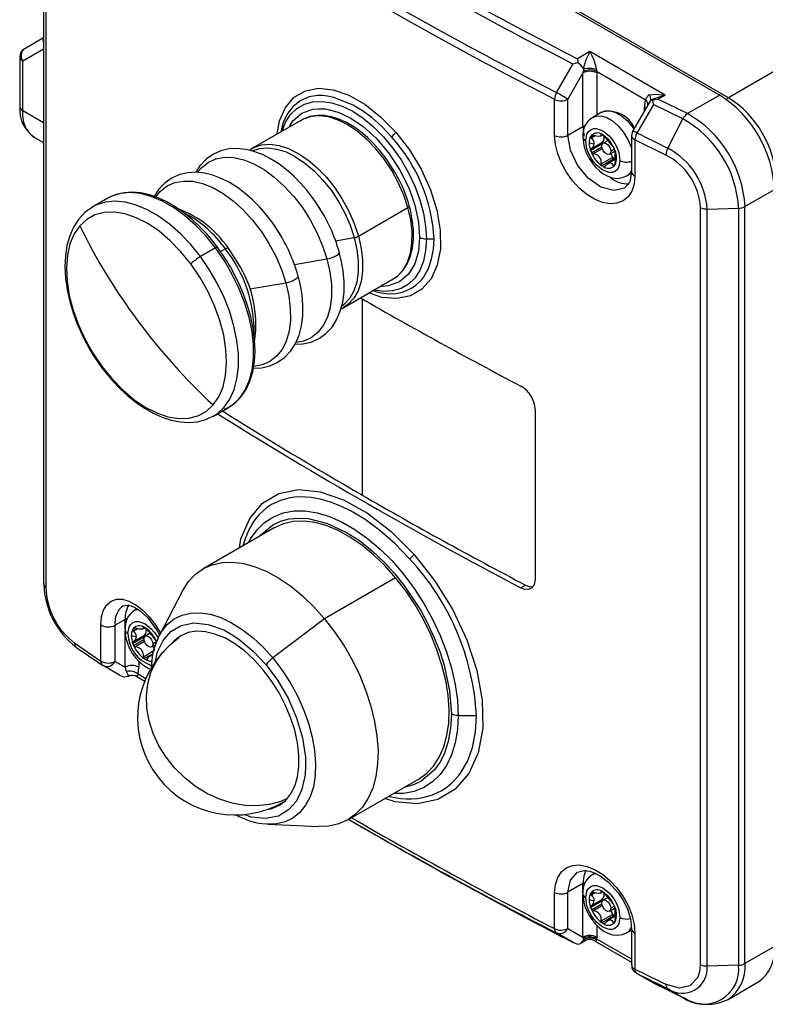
# Model space of a CAD drawing. Header units: millimetres. Extents: x 0 to 864, y 0 to 559.
# Tile 10 of 12: x 653 to 731, y 372 to 474. Entities that reach past the tile are written whole.
import ezdxf

# ---------------------------------------------------------------- set-up
doc = ezdxf.new("R2010")
doc.units = ezdxf.units.MM

msp = doc.modelspace()

# ---------------------------------------------------------------- linework, layer by layer
at = {"color": 7, "linetype": 'Continuous', "lineweight": 25}
for p, q in [((665.05, 501.06), (725.87, 465.95)), ((726.78, 465.67), (665.97, 500.77)), ((655.91, 493.75), (655.91, 415.36)), ((656.14, 493.39), (656.14, 414.99)), ((761.15, 485.51), (726.78, 465.67)), ((655.91, 471.88), (653.95, 470.75)), ((712.43, 470.45), (711.16, 469.71)), ((720.21, 465.95), (712.43, 470.45)), ((653.45, 469.89), (653.45, 464.72)), ((653.74, 464.32), (653.74, 469.48)), ((708.98, 466.21), (710.69, 469.17)), ((710.69, 469.17), (711.17, 469.32)), ((711.16, 469.71), (711.17, 469.32)), ((711.72, 468.24), (710.16, 465.53)), ((711.72, 468.24), (711.76, 468.38)), ((711.72, 462.69), (711.72, 468.24)), ((711.76, 468.38), (711.82, 468.65)), ((713.12, 468.59), (713.13, 468.41)), ((713.13, 468.41), (718.17, 465.5)), ((713.14, 468.24), (713.13, 468.41)), ((708.78, 461.76), (708.78, 465.51)), ((710.16, 461.78), (710.16, 465.53)), ((718.7, 465.38), (716.88, 462.25)), ((719, 464.97), (717.29, 462.01)), ((718.17, 465.5), (718.09, 464.78)), ((718.7, 465.38), (718.64, 465.28)), ((720.21, 465.95), (718.77, 465.46)), ((718.77, 465.46), (718.94, 465.46)), ((718.94, 465.46), (719.46, 465.52)), ((719, 464.97), (718.94, 465.46)), ((722.04, 463.49), (719, 464.97)), ((719.46, 465.52), (720.21, 465.95)), ((722.52, 464.03), (719.46, 465.52)), ((725.87, 465.95), (722.52, 464.03)), ((713.65, 464.17), (712.73, 463.64)), ((713.65, 464.17), (713.69, 464.19)), ((682.58, 463.36), (677.46, 460.41)), ((720.49, 460.45), (722.04, 463.49)), ((710.16, 461.78), (711.72, 462.69)), ((654.98, 461.57), (655.91, 461.03)), ((712.36, 461.01), (712.89, 460.91)), ((712.5, 460.28), (713.7, 460.97)), ((712.51, 460.2), (713.71, 460.89)), ((712.57, 460.39), (713.73, 461.06)), ((713.54, 461.7), (713.77, 461.83)), ((714.31, 461.26), (713.8, 460.97)), ((716.75, 461.75), (716.75, 458)), ((720.3, 459.74), (717.1, 461.31)), ((717.1, 461.31), (717.1, 457.56)), ((677.48, 460.4), (677.21, 460.22)), ((714.45, 459.84), (715.04, 460.18)), ((713.6, 458.83), (714.76, 459.5)), ((714.89, 459.31), (713.69, 458.62)), ((715.02, 459.29), (714.31, 458.87)), ((692.4, 457.73), (692.26, 457.98)), ((716.23, 457.58), (716.77, 457.89)), ((728.48, 454.4), (731.52, 456.16)), ((662.55, 455.26), (660.99, 454.36)), ((660.99, 454.36), (660.86, 454.28)), ((688.48, 451.34), (693.6, 454.3)), ((723.88, 375.88), (723.88, 454.28)), ((724.57, 454.14), (727.82, 454.23)), ((724.57, 375.76), (724.57, 454.14)), ((727.82, 454.23), (727.82, 375.85)), ((728.48, 376.01), (728.48, 454.4)), ((695.52, 451.05), (696.31, 451.05)), ((673.69, 450.12), (672.13, 449.22)), ((686.5, 449.7), (686.48, 449.74)), ((686.54, 449.54), (686.5, 449.7)), ((682.24, 447.24), (682.22, 447.28)), ((682.28, 447.08), (682.23, 447.24)), ((686.96, 443.95), (692.08, 446.91)), ((692.08, 446.91), (692.21, 446.99)), ((673.49, 432.71), (675.05, 433.61)), ((706.77, 433.41), (706.77, 415.77)), ((673.49, 432.71), (673.62, 432.79)), ((679.76, 421.13), (672.4, 416.89)), ((692.33, 415.97), (684.98, 411.72)), ((705.28, 414.92), (705.78, 415.2)), ((670.28, 414.6), (667.86, 409.96)), ((665.59, 412.73), (665.35, 412.6)), ((661.83, 407.34), (661.83, 411.08)), ((664.35, 411.65), (663.3, 411.05)), ((663.3, 407.3), (663.3, 411.05)), ((684.98, 411.72), (679.62, 407.66)), ((664.98, 409.98), (665.51, 409.87)), ((665.12, 409.25), (666.32, 409.94)), ((665.2, 409.35), (666.36, 410.02)), ((666.17, 410.66), (666.4, 410.79)), ((666.94, 410.22), (666.43, 409.93)), ((667.75, 409.73), (667.86, 409.96)), ((659.12, 409.18), (661.83, 407.34)), ((665.13, 409.16), (666.33, 409.85)), ((667.08, 408.8), (667.47, 409.03)), ((666.23, 407.79), (667.39, 408.46)), ((667.19, 407.98), (666.93, 407.84)), ((663.77, 405.89), (662.06, 406.87)), ((663.3, 407.3), (664.35, 406.7)), ((663.77, 405.89), (664.29, 405.66)), ((664.47, 406.25), (664.35, 406.7)), ((664.72, 405.79), (664.47, 406.25)), ((665.68, 405.98), (665.76, 406.7)), ((664.57, 405.73), (664.29, 405.66)), ((664.57, 405.73), (664.71, 405.78)), ((665.54, 405.73), (666.37, 405.25)), ((698.81, 401.71), (700.7, 401.71)), ((687.4, 390.91), (694.76, 395.15)), ((679.13, 390.44), (684.36, 390.21)), ((688.54, 390.34), (690.25, 389.35)), ((712.95, 385.38), (712.73, 385.25)), ((708.78, 379.63), (708.78, 383.37)), ((711.72, 384.3), (710.16, 383.4)), ((710.16, 379.65), (710.16, 383.4)), ((713.54, 383.31), (713.77, 383.44)), ((712.36, 382.63), (712.89, 382.52)), ((712.5, 381.9), (713.7, 382.59)), ((712.51, 381.81), (713.71, 382.5)), ((712.57, 382), (713.73, 382.67)), ((714.31, 382.87), (713.8, 382.58)), ((714.45, 381.45), (715.04, 381.79)), ((713.6, 380.44), (714.76, 381.11)), ((714.89, 380.92), (713.69, 380.23)), ((715.02, 380.9), (714.31, 380.49)), ((710.16, 379.65), (711.72, 378.75)), ((716.23, 379.19), (716.75, 379.49)), ((716.75, 379.61), (716.75, 375.87)), ((710.69, 378.19), (708.98, 379.18)), ((711.46, 378.09), (711.94, 378.37)), ((711.76, 378.65), (711.72, 378.75)), ((711.82, 378.48), (711.76, 378.65)), ((712.92, 378.37), (716.75, 376.16)), ((713.13, 378.59), (713.12, 378.45)), ((713.14, 378.75), (713.13, 378.59)), ((717.1, 379.18), (717.1, 375.43)), ((710.69, 378.19), (711.17, 378.01)), ((731.52, 377.77), (728.48, 376.01)), ((727.82, 375.85), (724.57, 375.76)), ((717.29, 374.98), (719, 374)), ((718.99, 374.02), (720.55, 373.26)), ((719, 374), (722.04, 372.51)), ((720.49, 373.42), (722.04, 372.51)), ((720.55, 373.26), (721.86, 372.62)), ((726.73, 372.3), (729.86, 374.11)), ((722.04, 372.51), (722.16, 372.48))]:
    msp.add_line(p, q, dxfattribs=at)
at = {"color": 8, "linetype": 'Continuous', "lineweight": 25}
for p, q in [((653.74, 469.48), (655.91, 470.73)), ((713.14, 468.24), (713.14, 463.87)), ((718.64, 465.28), (718.55, 465.1)), ((718.75, 465.47), (718.7, 465.38)), ((655.91, 463.06), (653.74, 464.32)), ((718.09, 464.33), (718.09, 464.78)), ((713.65, 461.89), (713.6, 461.86)), ((712.81, 461.78), (712.5, 461.6)), ((712.75, 461.8), (712.51, 461.66)), ((712.99, 461.73), (712.57, 461.49)), ((712.63, 461.8), (712.59, 461.78)), ((713.91, 461.58), (714.09, 461.53)), ((712.59, 459.98), (713.67, 460.6)), ((713.72, 460.39), (712.78, 459.85)), ((714.98, 460.36), (714.59, 460.14)), ((713.86, 458.52), (714.08, 458.65)), ((714.85, 458.66), (715.05, 458.77)), ((686.12, 450.86), (688.05, 451.19)), ((674.22, 449.74), (674.71, 450.02)), ((681.86, 448.4), (685.22, 448.98)), ((677.23, 445.88), (680.96, 446.52)), ((688.88, 444.85), (688.88, 424.51)), ((665.35, 412.6), (665.67, 412.72)), ((664.35, 410.65), (664.35, 411.65)), ((664.35, 406.7), (664.35, 410.43)), ((665.43, 410.74), (665.12, 410.56)), ((665.37, 410.76), (665.13, 410.62)), ((665.61, 410.69), (665.2, 410.45)), ((665.26, 410.76), (665.22, 410.74)), ((666.28, 410.85), (666.23, 410.82)), ((666.54, 410.54), (666.72, 410.49)), ((665.22, 408.94), (666.29, 409.56)), ((666.34, 409.35), (665.41, 408.81)), ((667.59, 409.32), (667.21, 409.1)), ((667.22, 408.1), (666.31, 407.58)), ((665.76, 407.33), (665.76, 406.7)), ((666.48, 407.48), (666.7, 407.61)), ((666.49, 405.51), (665.68, 405.98)), ((665.61, 405.69), (665.55, 405.74)), ((712.73, 385.25), (713.04, 385.37)), ((711.72, 383.3), (711.72, 384.3)), ((712.81, 383.39), (712.5, 383.21)), ((712.75, 383.41), (712.51, 383.27)), ((712.63, 383.42), (712.59, 383.39)), ((713.65, 383.5), (713.6, 383.47)), ((711.72, 378.75), (711.72, 383.08)), ((712.99, 383.34), (712.57, 383.1)), ((713.91, 383.19), (714.09, 383.15)), ((712.59, 381.59), (713.67, 382.21)), ((713.72, 382), (712.78, 381.46)), ((714.98, 381.97), (714.59, 381.75)), ((714.85, 380.27), (715.05, 380.39)), ((713.14, 379.98), (713.14, 378.75)), ((713.86, 380.13), (714.08, 380.26)), ((713.13, 378.59), (716.75, 376.5))]:
    msp.add_line(p, q, dxfattribs=at)
at = {"color": 8, "linetype": 'Continuous', "lineweight": 25, "flags": 128}
for points in [[(680.08, 461.92), (680.32, 463.27), (680.94, 464.67), (681.84, 465.73), (682.99, 466.39), (684.35, 466.65), (685.87, 466.5), (687.49, 465.94), (689.15, 465), (690.78, 463.71), (692.34, 462.12)], [(691.91, 461.62), (690.9, 462.69), (689.89, 463.59), (688.9, 464.32), (687.94, 464.91), (685.95, 465.71), (685.29, 465.84), (684.78, 465.89), (684.26, 465.89), (683.39, 465.75), (682.46, 465.35), (681.69, 464.73), (681.17, 464.06), (680.94, 463.64), (680.71, 463.11), (680.51, 462.46), (680.47, 462.14)], [(680.58, 462.21), (680.95, 463.13), (681.47, 463.93), (682.12, 464.56), (682.89, 465), (683.76, 465.25), (684.72, 465.3), (685.74, 465.15), (686.8, 464.81), (687.89, 464.27), (688.97, 463.55), (690.04, 462.67), (691.06, 461.64), (692.01, 460.49), (692.89, 459.23), (693.66, 457.9), (694.31, 456.52), (694.83, 455.11), (695.21, 453.71), (695.44, 452.35), (695.52, 451.05)], [(681.31, 462.63), (681.71, 463.29), (682.64, 464.07), (683.78, 464.48), (684.4, 464.54), (685.06, 464.51), (686.38, 464.18), (687.68, 463.57), (688.98, 462.69), (690.31, 461.48), (691.58, 459.98), (692.72, 458.25), (693.65, 456.4), (694.01, 455.47), (694.31, 454.54), (694.69, 452.79), (694.81, 451.22)], [(713.69, 464.19), (713.99, 464.3), (714.52, 464.32), (715.1, 464.15), (715.7, 463.8), (716.28, 463.3), (716.81, 462.68), (716.99, 462.41)], [(718.09, 464.78), (718.21, 464.69), (718.27, 464.63)], [(693.6, 454.3), (693.17, 455.59), (692.61, 456.88), (691.93, 458.13), (691.15, 459.31), (690.28, 460.39), (689.35, 461.36), (688.38, 462.19), (687.37, 462.86), (686.37, 463.36), (685.39, 463.68), (684.46, 463.8), (683.58, 463.74), (682.79, 463.47), (682.58, 463.36)], [(712.73, 463.64), (713.07, 463.77), (713.6, 463.79), (714.18, 463.62), (714.78, 463.27), (715.36, 462.77), (715.89, 462.15), (716.33, 461.43), (716.67, 460.67), (716.75, 460.44)], [(692.34, 462.12), (693.76, 460.27), (694.97, 458.26), (695.93, 456.15), (696.6, 454.02), (696.95, 451.95), (696.96, 450.03), (696.64, 448.33), (696, 446.91), (695.06, 445.84), (693.86, 445.15), (692.46, 444.87), (690.92, 445), (689.57, 445.46)], [(711.72, 462.69), (711.87, 462.76), (711.95, 462.79)], [(711.72, 462.69), (711.8, 461.82), (711.83, 461.68)], [(716.02, 456.3), (716.02, 456.3), (714.9, 456.05), (713.58, 456.41), (712.27, 457.33), (711.16, 458.68), (710.41, 460.26), (710.16, 461.78)], [(677.47, 460.41), (677.67, 460.52), (678.46, 460.78), (679.34, 460.85), (680.27, 460.72), (681.25, 460.41), (682.26, 459.91), (683.26, 459.24), (684.23, 458.41), (685.17, 457.44), (686.03, 456.35), (686.81, 455.17), (687.49, 453.92), (688.05, 452.64), (688.48, 451.34)], [(677.49, 460.17), (678.26, 460.42), (679.11, 460.49), (680.03, 460.36), (680.99, 460.06), (681.96, 459.57), (682.94, 458.91), (683.9, 458.1), (684.81, 457.15), (685.66, 456.09), (686.42, 454.94), (687.08, 453.72), (687.63, 452.46), (688.05, 451.19)], [(671.86, 457.99), (672.27, 458.46), (672.96, 459), (673.75, 459.35), (674.64, 459.51), (675.6, 459.48), (676.62, 459.25), (677.67, 458.83), (678.73, 458.23), (679.78, 457.46), (680.81, 456.53), (681.78, 455.47), (682.68, 454.3), (683.49, 453.04), (684.19, 451.71), (684.77, 450.35), (685.22, 448.98)], [(667.53, 455.42), (668.01, 456), (668.69, 456.54), (669.49, 456.89), (670.38, 457.05), (671.34, 457.02), (672.36, 456.79), (673.41, 456.37), (674.47, 455.77), (675.52, 455), (676.54, 454.07), (677.51, 453.01), (678.41, 451.84), (679.22, 450.58), (679.93, 449.25), (680.51, 447.89), (680.96, 446.52)], [(672.13, 449.22), (671.13, 450.46), (670.06, 451.58), (668.94, 452.57), (667.79, 453.4), (666.64, 454.07), (665.49, 454.55), (664.38, 454.85), (663.31, 454.95), (662.31, 454.85), (661.39, 454.57), (660.99, 454.36)], [(692.21, 446.99), (692.55, 447.24), (693.12, 447.86), (693.56, 448.65), (693.87, 449.58), (694.02, 450.64), (694.03, 451.79), (693.89, 453.02), (693.6, 454.3)], [(693.6, 454.3), (693.66, 454.34), (693.71, 454.38), (693.74, 454.42), (693.75, 454.46), (693.75, 454.48)], [(688.48, 451.34), (688.77, 450.07), (688.91, 448.84), (688.9, 447.68), (688.75, 446.63), (688.44, 445.69), (688, 444.91), (687.43, 444.28), (686.94, 443.94)], [(690, 445.71), (690.34, 445.57), (690.84, 445.47), (691.34, 445.4), (691.84, 445.38), (692.34, 445.41), (693.04, 445.55), (693.97, 445.95), (694.42, 446.25), (694.77, 446.57), (695.04, 446.86), (695.24, 447.12), (695.73, 448), (696.06, 448.97), (696.25, 450), (696.31, 451.05)], [(695.52, 451.05), (695.44, 449.84), (695.21, 448.75), (694.83, 447.79), (694.31, 446.99), (693.66, 446.36), (692.89, 445.91), (692.01, 445.66), (691.06, 445.61), (690.08, 445.75)], [(694.81, 451.22), (694.69, 449.79), (694.31, 448.48), (693.65, 447.39), (692.72, 446.6), (691.58, 446.19), (690.96, 446.13), (690.75, 446.14)], [(685.22, 448.98), (685.49, 449.04), (685.75, 449.12), (686, 449.22), (686.2, 449.33), (686.37, 449.44), (686.47, 449.55), (686.51, 449.66), (686.5, 449.7)], [(673.62, 432.79), (673.9, 432.98), (674.6, 433.64), (675.18, 434.47), (675.62, 435.45), (675.91, 436.57), (676.06, 437.8), (676.06, 439.14), (675.9, 440.55), (675.6, 442.02), (675.16, 443.51), (674.58, 445), (673.87, 446.46), (673.05, 447.88), (672.13, 449.22)], [(685.22, 448.98), (685.53, 447.63), (685.7, 446.32), (685.71, 445.09), (685.57, 443.95), (685.28, 442.94), (684.84, 442.07), (684.28, 441.36), (683.59, 440.82), (682.8, 440.46), (682.03, 440.31)], [(680.96, 446.52), (681.23, 446.58), (681.49, 446.66), (681.73, 446.76), (681.94, 446.87), (682.1, 446.98), (682.21, 447.09), (682.25, 447.2), (682.24, 447.24)], [(680.96, 446.52), (681.27, 445.17), (681.43, 443.86), (681.44, 442.63), (681.3, 441.49), (681.02, 440.48), (680.58, 439.61), (680.02, 438.9), (679.33, 438.36), (678.53, 438), (677.66, 437.84)], [(661.96, 437.81), (661.94, 437.76), (661.93, 437.73), (661.94, 437.72)], [(676.17, 419.06), (676.33, 420.01), (677.23, 422.11), (678.56, 423.69), (680.26, 424.69), (682.27, 425.09), (684.52, 424.87), (686.93, 424.05), (689.42, 422.66), (691.87, 420.77), (694.22, 418.41)], [(693.8, 417.9), (692.26, 419.5), (690.71, 420.86), (689.19, 421.98), (687.72, 422.86), (686.72, 423.35), (685.7, 423.76), (684.68, 424.06), (684.14, 424.18), (683.59, 424.27), (683.03, 424.32), (682.46, 424.33), (681.88, 424.3), (681.23, 424.2), (680.42, 423.98), (679.49, 423.54), (678.98, 423.2), (678.55, 422.84), (678.19, 422.48), (677.89, 422.13), (677.66, 421.81), (677.17, 420.98), (676.79, 420.11), (676.53, 419.27)], [(677.12, 419.61), (677.33, 419.99), (677.99, 420.93), (678.77, 421.7), (679.68, 422.28), (680.69, 422.68), (681.79, 422.88), (682.97, 422.88), (684.21, 422.69), (685.49, 422.3), (686.8, 421.72), (688.12, 420.96), (689.43, 420.02), (690.72, 418.93), (691.96, 417.7), (693.14, 416.33), (694.24, 414.86), (695.25, 413.3), (696.15, 411.67), (696.94, 409.99), (697.6, 408.29), (698.12, 406.59), (698.5, 404.91), (698.73, 403.28), (698.81, 401.71)], [(678.17, 420.21), (678.18, 420.23), (679.59, 421.42), (680.42, 421.81), (681.32, 422.05), (682.27, 422.14), (683.27, 422.09), (685.28, 421.59), (687.26, 420.66), (688.58, 419.81), (689.92, 418.75), (691.25, 417.48), (692.25, 416.38), (693.19, 415.2), (694.93, 412.57), (695.67, 411.18), (696.33, 409.75), (696.89, 408.34), (697.34, 406.93), (697.92, 404.26), (698.1, 401.88)], [(694.22, 418.41), (696.37, 415.69), (698.22, 412.7), (699.7, 409.55), (700.74, 406.37), (701.3, 403.28), (701.34, 400.38), (700.87, 397.83), (699.9, 395.68), (698.5, 394.06), (696.71, 393.01), (694.6, 392.57), (692.29, 392.75), (691.21, 393.1)], [(661.83, 411.08), (661.9, 411.91), (662.11, 412.62), (662.44, 413.17), (662.89, 413.55), (663.44, 413.74), (664.06, 413.74), (664.74, 413.54), (665.45, 413.16), (666.16, 412.61), (666.84, 411.91), (667.47, 411.08), (667.99, 410.21)], [(667.86, 409.96), (668.11, 410.38), (668.7, 411.13), (669.41, 411.7), (670.23, 412.1), (671.14, 412.31), (672.12, 412.34), (673.16, 412.18), (674.25, 411.84), (675.35, 411.31), (676.46, 410.62), (677.56, 409.77), (678.62, 408.78), (679.62, 407.66)], [(664.58, 411.75), (664.5, 411.72), (664.35, 411.65)], [(664.63, 410.18), (664.75, 410.86), (664.92, 411.13), (665.15, 411.33), (665.43, 411.43), (665.75, 411.43), (666.4, 411.2), (667.05, 410.68), (667.37, 410.31), (667.65, 409.88), (667.71, 409.76)], [(667.49, 407.31), (667.7, 408.29), (668.27, 409.48), (669.07, 410.4), (670.14, 411.03), (671.45, 411.3), (672.95, 411.14), (674.54, 410.57), (675.33, 410.14), (676.12, 409.61), (677.6, 408.37), (678.92, 406.96)], [(668.59, 397.37), (667.84, 398.57), (667.25, 399.84), (666.83, 401.14), (666.6, 402.44), (666.55, 403.73), (666.69, 404.97), (667.01, 406.14), (667.51, 407.22), (668.17, 408.18), (668.54, 408.58)], [(678.92, 406.96), (680.12, 405.35), (681.2, 403.49), (682.08, 401.46), (682.7, 399.38), (682.99, 397.37), (683.02, 396.44), (682.96, 395.56), (682.63, 394.03), (682.06, 392.84), (681.26, 391.93), (680.2, 391.29), (678.88, 391.03), (677.39, 391.18), (676.67, 391.44)], [(679.62, 407.66), (680.56, 406.43), (681.42, 405.11), (682.17, 403.74), (682.81, 402.32), (683.32, 400.89), (683.71, 399.46), (683.95, 398.07), (684.05, 396.73), (684, 395.48), (683.82, 394.33), (683.48, 393.29), (683.02, 392.4), (682.42, 391.66), (681.71, 391.08), (680.9, 390.68), (679.99, 390.47), (679.13, 390.44)], [(698.1, 401.88), (698.02, 400.4), (697.77, 399), (697.34, 397.71), (696.89, 396.82), (696.33, 396.05), (694.93, 394.86), (694.09, 394.48), (693.19, 394.24), (693.17, 394.23)], [(691.62, 393.34), (691.71, 393.31), (692.27, 393.2), (692.84, 393.12), (693.42, 393.08), (694.01, 393.08), (694.6, 393.12), (695.28, 393.23), (696.13, 393.48), (697.1, 393.94), (697.66, 394.31), (698.12, 394.69), (698.5, 395.07), (698.81, 395.42), (699.05, 395.73), (699.79, 397.02), (700.28, 398.38), (700.6, 399.98), (700.7, 401.71)], [(698.81, 401.71), (698.73, 400.24), (698.5, 398.87), (698.12, 397.63), (697.6, 396.53), (696.94, 395.59), (696.15, 394.82), (695.25, 394.24), (694.24, 393.84), (693.14, 393.64), (692.12, 393.63)], [(681.12, 393.1), (680.44, 392.8), (679.27, 392.48), (678.02, 392.33), (676.73, 392.38), (675.42, 392.61), (674.12, 393.02), (672.85, 393.6), (671.64, 394.34), (670.51, 395.23), (669.48, 396.24), (668.59, 397.37)], [(710.16, 383.4), (710.41, 384.66), (711.16, 385.49)], [(712.02, 385.67), (711.8, 385.07), (711.72, 384.3)], [(711.96, 384.4), (711.87, 384.37), (711.72, 384.3)], [(711.93, 378.38), (711.85, 378.34), (711.79, 378.35), (711.75, 378.4)], [(713.12, 378.45), (713.09, 378.37), (713.04, 378.34), (712.92, 378.38)]]:
    msp.add_lwpolyline(points, dxfattribs=at)
at = {"color": 7, "linetype": 'Continuous', "lineweight": 25, "flags": 128}
for points in [[(710.16, 465.53), (710.05, 465.59), (709.92, 465.67), (709.77, 465.75), (709.61, 465.84), (709.45, 465.94), (709.28, 466.03), (709.12, 466.12), (708.98, 466.21)], [(718.54, 465.97), (719.28, 466.05), (720.21, 465.95)], [(718.77, 465.46), (718.75, 465.46), (718.75, 465.47)], [(692.26, 457.98), (691.54, 459.11), (691.23, 459.55), (690.68, 460.24), (690.09, 460.9), (689.43, 461.54), (688.73, 462.14), (687.99, 462.66), (687.24, 463.1), (686.47, 463.45), (685.7, 463.7), (684.93, 463.83), (684.18, 463.84), (683.45, 463.72), (682.75, 463.45), (682.44, 463.25)], [(712.01, 461.22), (712.13, 461.9), (712.3, 462.17), (712.52, 462.36), (712.8, 462.47), (713.12, 462.47), (713.77, 462.24), (714.42, 461.72), (714.74, 461.34), (715.02, 460.92), (715.25, 460.47), (715.42, 460), (715.54, 459.18)], [(713.6, 461.86), (713.61, 461.89), (713.63, 461.9), (713.67, 461.89), (713.69, 461.88)], [(716.88, 462.25), (716.76, 461.89), (716.75, 461.75)], [(720.49, 460.45), (720.09, 460.64), (719.69, 460.84), (719.29, 461.03), (718.89, 461.23), (718.49, 461.43), (718.09, 461.62), (717.69, 461.82), (717.29, 462.01)], [(717.1, 457.56), (717.02, 456.73), (716.78, 456), (716.39, 455.42), (715.87, 455), (715.23, 454.75), (714.51, 454.7), (713.73, 454.84), (712.92, 455.16), (712.11, 455.65), (711.34, 456.3), (710.62, 457.08), (710, 457.96), (709.48, 458.9), (709.1, 459.87), (708.86, 460.84), (708.78, 461.76)], [(715.54, 459.18), (715.42, 458.5), (715.25, 458.22), (715.02, 458.03), (714.74, 457.93), (714.42, 457.92), (713.77, 458.16), (713.12, 458.68), (712.8, 459.05), (712.52, 459.48), (712.3, 459.93), (712.13, 460.4), (712.01, 461.22)], [(712.5, 461.6), (712.5, 461.64), (712.51, 461.66)], [(712.57, 461.49), (712.53, 461.54), (712.5, 461.6)], [(713.6, 461.86), (713.59, 461.74), (713.5, 461.68), (713.32, 461.67), (713.11, 461.69), (712.84, 461.77), (712.78, 461.79)], [(713.67, 460.67), (713.7, 460.85), (713.8, 460.97), (713.95, 460.99), (714.13, 460.93), (714.3, 460.79), (714.45, 460.59), (714.55, 460.36), (714.59, 460.14)], [(713.78, 460.95), (713.77, 461), (713.75, 461.07)], [(684.81, 453.68), (684.05, 454.9), (683.71, 455.37), (683.13, 456.11), (682.5, 456.84), (681.79, 457.55), (681.03, 458.22), (680.23, 458.83), (679.39, 459.35), (678.54, 459.78), (677.67, 460.11), (676.8, 460.32), (675.93, 460.41), (675.08, 460.37), (674.26, 460.18), (673.47, 459.84), (672.74, 459.32), (672.08, 458.62), (671.65, 457.95)], [(712.51, 460.2), (712.5, 460.26), (712.5, 460.28)], [(714.59, 460.14), (714.55, 459.95), (714.45, 459.84), (714.3, 459.81), (714.13, 459.87), (713.95, 460.01), (713.8, 460.21), (713.7, 460.44), (713.67, 460.67)], [(712.36, 459.38), (712.84, 458.7), (713.05, 458.46), (713.42, 458.1), (713.82, 457.8), (714.28, 457.55), (714.77, 457.38), (715.29, 457.32), (715.8, 457.4), (716.22, 457.58)], [(714.03, 458.58), (714.21, 458.8), (714.39, 458.91), (714.57, 458.93), (714.7, 458.86), (714.82, 458.7), (714.85, 458.66)], [(680.55, 451.22), (679.79, 452.44), (679.45, 452.91), (678.87, 453.65), (678.23, 454.38), (677.53, 455.09), (676.77, 455.76), (675.96, 456.37), (675.13, 456.89), (674.28, 457.32), (673.41, 457.65), (672.54, 457.86), (671.67, 457.95), (670.82, 457.91), (670, 457.72), (669.21, 457.38), (668.48, 456.86), (667.81, 456.16), (667.36, 455.45)], [(714.95, 458.62), (714.93, 458.6), (714.9, 458.6), (714.87, 458.62), (714.85, 458.66)], [(716.75, 458), (716.57, 456.94), (716.02, 456.3)], [(673.69, 450.12), (672.69, 451.36), (671.62, 452.49), (670.5, 453.47), (669.36, 454.31), (668.2, 454.97), (667.05, 455.45), (665.94, 455.75), (664.87, 455.85), (663.87, 455.76), (662.96, 455.47), (662.55, 455.26)], [(673.89, 450.18), (673.44, 450.78), (672.78, 451.57), (672.03, 452.35), (671.24, 453.09), (670.4, 453.77), (669.53, 454.38), (668.64, 454.89), (667.75, 455.31), (666.85, 455.62), (665.96, 455.82), (665.09, 455.89), (664.23, 455.84), (663.41, 455.65), (663.01, 455.47)], [(660.85, 454.26), (660.22, 453.81), (659.52, 453.07), (659.01, 452.27), (658.61, 451.36), (658.32, 450.36), (658.16, 449.29), (658.11, 448.15), (658.17, 446.97), (658.34, 445.77), (658.61, 444.57), (658.95, 443.41), (659.35, 442.33), (659.68, 441.56), (660.07, 440.74), (660.62, 439.72)], [(671.14, 448.46), (670.11, 449.73), (669.01, 450.86), (667.85, 451.84), (666.68, 452.64), (665.5, 453.24), (664.34, 453.64), (663.22, 453.83), (662.18, 453.79), (661.22, 453.55), (660.37, 453.08), (659.65, 452.42)], [(692.21, 447.02), (692.56, 447.24), (693.1, 447.8), (693.54, 448.47), (693.87, 449.25), (694.08, 450.11), (694.18, 451.04), (694.17, 452.03), (694.06, 453.04), (693.86, 454.06), (693.74, 454.48)], [(659.65, 452.42), (659.06, 451.57), (658.63, 450.54), (658.37, 449.37), (658.26, 448.07), (658.33, 446.67), (658.56, 445.19), (658.96, 443.68), (659.51, 442.15), (660.21, 440.65), (661.03, 439.19), (661.96, 437.81)], [(688.05, 451.19), (688.33, 449.95), (688.47, 448.74), (688.46, 447.61), (688.31, 446.58), (688.01, 445.67), (687.58, 444.9), (687.02, 444.29), (686.82, 444.13)], [(675.05, 433.61), (675.46, 433.88), (676.16, 434.54), (676.74, 435.37), (677.18, 436.35), (677.48, 437.47), (677.62, 438.71), (677.62, 440.04), (677.47, 441.46), (677.16, 442.92), (676.72, 444.41), (676.14, 445.9), (675.43, 447.36), (674.61, 448.78), (673.69, 450.12)], [(674.71, 450.02), (674.8, 450.07), (674.88, 450.11), (674.94, 450.13), (674.98, 450.13), (675, 450.12)], [(676, 448.59), (675.28, 449.72), (675, 450.12)], [(681.93, 440.14), (682.74, 440.18), (683.56, 440.37), (684.35, 440.71), (685.08, 441.23), (685.75, 441.93), (686.23, 442.69), (686.6, 443.56), (686.86, 444.52), (686.99, 445.55), (687, 446.63), (686.91, 447.74), (686.71, 448.86), (686.54, 449.54)], [(673.45, 433.86), (674.04, 434.71), (674.47, 435.73), (674.74, 436.91), (674.84, 438.21), (674.77, 439.61), (674.54, 441.09), (674.14, 442.6), (673.59, 444.13), (672.9, 445.63), (672.07, 447.09), (671.14, 448.46)], [(674.6, 433.41), (674.99, 433.58), (675.73, 434.09), (676.34, 434.72), (676.85, 435.47), (677.25, 436.33), (677.54, 437.29), (677.72, 438.33), (677.79, 439.43), (677.74, 440.59), (677.59, 441.78), (677.35, 442.97), (677.02, 444.15), (676.6, 445.32), (676.25, 446.15), (675.88, 446.95), (675.24, 448.15)], [(677.61, 437.68), (677.63, 437.68), (678.48, 437.72), (679.3, 437.91), (680.09, 438.25), (680.82, 438.77), (681.48, 439.47), (681.97, 440.23), (682.34, 441.1), (682.59, 442.06), (682.73, 443.09), (682.74, 444.17), (682.65, 445.28), (682.45, 446.4), (682.28, 447.08)], [(686.67, 443.81), (686.79, 443.86), (686.93, 443.96)], [(661.94, 437.72), (662.41, 437.11), (663.08, 436.32), (663.83, 435.54), (664.63, 434.8), (665.47, 434.12), (666.35, 433.51), (667.26, 433), (668.18, 432.59), (669.1, 432.28), (670.02, 432.1), (670.93, 432.04), (671.82, 432.12), (672.68, 432.34), (673.5, 432.72), (673.63, 432.81)], [(661.96, 437.81), (662.99, 436.55), (664.1, 435.42), (665.25, 434.44), (666.43, 433.64), (667.61, 433.04), (668.77, 432.64), (669.88, 432.45), (670.93, 432.48), (671.88, 432.73), (672.73, 433.19), (673.45, 433.86)], [(692.33, 415.97), (691.22, 417.22), (690.05, 418.35), (688.84, 419.34), (687.61, 420.18), (686.38, 420.86), (685.16, 421.36), (683.96, 421.69), (682.82, 421.83), (681.73, 421.79), (680.71, 421.56), (679.79, 421.15), (679.76, 421.13)], [(670.28, 414.6), (670.31, 414.66), (670.9, 415.57), (671.61, 416.32), (672.44, 416.91), (673.36, 417.31), (674.37, 417.54), (675.46, 417.58), (676.61, 417.44), (677.8, 417.11), (679.02, 416.61), (680.26, 415.93), (681.49, 415.09), (682.69, 414.1), (683.86, 412.97), (684.98, 411.72)], [(694.76, 395.15), (695.55, 395.72), (696.26, 396.47), (696.85, 397.38), (697.31, 398.44), (697.64, 399.62), (697.82, 400.92), (697.86, 402.32), (697.76, 403.8), (697.51, 405.34), (697.13, 406.91), (696.61, 408.51), (695.97, 410.09), (695.21, 411.65), (694.34, 413.17), (693.38, 414.61), (692.33, 415.97)], [(706.77, 415.77), (706.68, 415.28), (706.44, 414.92), (706.07, 414.75), (705.61, 414.79), (705.28, 414.92)], [(705.78, 415.2), (706.27, 415.04), (706.54, 415.06)], [(664.15, 413.06), (664.54, 413.14), (664.96, 413.06), (665.34, 412.89), (665.89, 412.53), (666.69, 411.8), (667.63, 410.55), (667.9, 410.04)], [(684.98, 411.72), (686.02, 410.37), (686.99, 408.92), (687.86, 407.41), (688.62, 405.85), (689.26, 404.26), (689.78, 402.67), (690.16, 401.09), (690.4, 399.56), (690.51, 398.08), (690.47, 396.68), (690.28, 395.38), (689.96, 394.19), (689.5, 393.13), (688.91, 392.22), (688.19, 391.47), (687.37, 390.89), (686.45, 390.48), (685.43, 390.25), (684.36, 390.21)], [(665.12, 410.56), (665.13, 410.6), (665.13, 410.62)], [(665.2, 410.45), (665.15, 410.5), (665.12, 410.56)], [(666.23, 410.82), (666.21, 410.7), (666.12, 410.64), (665.94, 410.63), (665.73, 410.65), (665.47, 410.73), (665.41, 410.75)], [(666.23, 410.82), (666.23, 410.85), (666.25, 410.86), (666.29, 410.85), (666.31, 410.84)], [(666.29, 409.63), (666.33, 409.81), (666.43, 409.93), (666.58, 409.96), (666.75, 409.89), (666.93, 409.75), (667.08, 409.55), (667.18, 409.32), (667.21, 409.1)], [(666.41, 409.92), (666.39, 409.97), (666.37, 410.04)], [(678.6, 406.46), (677.67, 407.49), (676.68, 408.39), (675.67, 409.14), (674.65, 409.73), (673.63, 410.14), (672.65, 410.38), (671.72, 410.42), (670.86, 410.28), (670.09, 409.95), (669.42, 409.44), (669.28, 409.3)], [(665.13, 409.16), (665.12, 409.22), (665.12, 409.25)], [(667.21, 409.1), (667.18, 408.92), (667.08, 408.8), (666.93, 408.77), (666.75, 408.83), (666.58, 408.98), (666.43, 409.18), (666.33, 409.41), (666.29, 409.63)], [(669.9, 409.74), (668.83, 408.86), (668.55, 408.58)], [(659.24, 408.8), (659.25, 408.79), (659.35, 408.71)], [(665.68, 405.98), (665.63, 405.89), (665.6, 405.84), (665.59, 405.82), (665.58, 405.75), (665.61, 405.69)], [(679.26, 391.99), (679.47, 392.05), (680.25, 392.37), (680.92, 392.88), (681.47, 393.56), (681.89, 394.39), (682.18, 395.36), (682.32, 396.45), (682.32, 397.63), (682.18, 398.88), (681.89, 400.19), (681.46, 401.51), (680.91, 402.82), (680.24, 404.1), (679.46, 405.32), (678.6, 406.46)], [(664.57, 405.73), (664.65, 405.76), (664.72, 405.79)], [(679.13, 390.44), (679.01, 390.44), (678.59, 390.48)], [(708.78, 383.37), (708.86, 384.21), (709.1, 384.93), (709.48, 385.51), (709.99, 385.93), (710.62, 386.17), (711.33, 386.22), (712.11, 386.08), (712.92, 385.75), (713.73, 385.26), (714.51, 384.62), (715.23, 383.84), (715.87, 382.97), (716.39, 382.03), (716.78, 381.06), (717.02, 380.1), (717.1, 379.18)], [(711.15, 385.49), (711.83, 385.66), (712.44, 385.57), (712.89, 385.41), (713.49, 385.09), (714.36, 384.44), (715.39, 383.3), (715.9, 382.52), (716.33, 381.63), (716.63, 380.64), (716.75, 379.62)], [(712.01, 382.83), (712.13, 383.51), (712.3, 383.78), (712.52, 383.98), (712.8, 384.08), (713.12, 384.08), (713.77, 383.85), (714.42, 383.33), (714.74, 382.96), (715.02, 382.53), (715.25, 382.08), (715.42, 381.61), (715.54, 380.79)], [(713.6, 383.47), (713.59, 383.35), (713.5, 383.29), (713.32, 383.28), (713.11, 383.3), (712.84, 383.38), (712.78, 383.4)], [(713.6, 383.47), (713.61, 383.5), (713.63, 383.51), (713.67, 383.5), (713.69, 383.49)], [(715.54, 380.79), (715.42, 380.11), (715.25, 379.84), (715.02, 379.65), (714.74, 379.54), (714.42, 379.54), (713.77, 379.77), (713.12, 380.29), (712.8, 380.66), (712.52, 381.09), (712.3, 381.54), (712.13, 382.01), (712.01, 382.83)], [(712.5, 383.21), (712.5, 383.25), (712.51, 383.27)], [(712.57, 383.1), (712.53, 383.15), (712.5, 383.21)], [(713.67, 382.28), (713.7, 382.46), (713.8, 382.58), (713.95, 382.61), (714.13, 382.55), (714.3, 382.4), (714.45, 382.2), (714.55, 381.97), (714.59, 381.75)], [(713.78, 382.57), (713.77, 382.62), (713.75, 382.69)], [(712.51, 381.81), (712.5, 381.87), (712.5, 381.9)], [(714.59, 381.75), (714.55, 381.57), (714.45, 381.45), (714.3, 381.42), (714.13, 381.48), (713.95, 381.63), (713.8, 381.83), (713.7, 382.06), (713.67, 382.28)], [(712.36, 381), (712.84, 380.31), (713.05, 380.07), (713.42, 379.71), (713.82, 379.41), (714.28, 379.16), (714.77, 378.99), (715.29, 378.94), (715.8, 379.01), (716.22, 379.2)], [(714.03, 380.2), (714.21, 380.42), (714.39, 380.53), (714.57, 380.54), (714.7, 380.47), (714.82, 380.31), (714.85, 380.27)], [(714.95, 380.23), (714.93, 380.21), (714.9, 380.21), (714.87, 380.23), (714.85, 380.27)], [(717.1, 375.43), (717.5, 375.24), (717.9, 375.04), (718.3, 374.84), (718.7, 374.65), (719.1, 374.45), (719.5, 374.26), (719.9, 374.06), (720.3, 373.87)], [(720.3, 373.87), (721.66, 373.49), (722.82, 373.73), (723.6, 374.57), (723.81, 375.18), (723.88, 375.88)], [(717.29, 374.98), (717.69, 374.79), (718.09, 374.59), (718.49, 374.39), (718.89, 374.2), (719.29, 374), (719.69, 373.81), (720.09, 373.61), (720.49, 373.42)]]:
    msp.add_lwpolyline(points, dxfattribs=at)
at = {"color": 7, "linetype": 'Continuous', "lineweight": 25}
for centre, radius, start, end in [((925.61, 886.91), 469.09, 237.2092, 242.7961), ((925.61, 887.25), 470.09, 237.2112, 242.7942), ((924.97, 885.81), 472.64, 237.2247, 242.7807), ((925.04, 886.26), 472.36, 237.2247, 242.7807), ((654.32, 469.96), 0.872, 115.4311, 184.9589), ((654.49, 470.01), 0.922, 126.3512, 215.1851), ((717.34, 467.54), 5.7, 149.4024, 168.4088), ((707.85, 467.68), 5.35, 9.8099, 31.1433), ((709.29, 467.03), 2.97, 33.9857, 50.619), ((712.43, 466.87), 1.54, 62.6097, 117.3903), ((711.82, 468.72), 0.0701, 203.3575, 274.2413), ((712.47, 466.93), 1.62, 65.7376, 116.0666), ((712.37, 466.26), 2.45, 72.0178, 102.8787), ((710.33, 465.46), 1.55, 150.8349, 178.1479), ((719.96, 464.44), 2.08, 132.7597, 149.2753), ((718.14, 465.51), 0.609, 356.2547, 48.4396), ((709.45, 466.9), 1.55, 244.5977, 297.254), ((719.29, 455.63), 12.24, 2.4763, 57.5237), ((721.03, 456.63), 10.71, 2.4764, 57.5236), ((656.73, 464.39), 3.3, 174.1872, 237.536), ((656.59, 463.95), 2.88, 172.7442, 235.9436), ((714.4, 461.39), 2.88, 23.2588, 103.9889), ((723.43, 462.72), 1.59, 125.0273, 151.2974), ((716.73, 453.78), 11.77, 3.0461, 60.5087), ((713.77, 461.84), 2.07, 120.0854, 186.0147), ((716.55, 453.62), 11.29, 3.1187, 60.8988), ((690.2, 463.53), 2.57, 311.7562, 326.5566), ((713.2, 461.16), 0.864, 55.57, 134.649), ((718.69, 461.26), 1.59, 151.6271, 178.1917), ((679.33, 450.18), 17, 2.9447, 42.288), ((709.45, 463.16), 1.55, 244.5977, 297.254), ((715.87, 461.61), 4.15, 179.7823, 212.4069), ((713.65, 461.06), 1.29, 152.1084, 181.7945), ((714.89, 461.06), 2.53, 180.9156, 199.8071), ((713.21, 461.26), 0.806, 139.6523, 150.1464), ((712.12, 460.86), 0.772, 3.7165, 54.1094), ((712.24, 460.95), 0.646, 300.4388, 356.7348), ((712.69, 461.63), 0.178, 60.4011, 124.7346), ((712.83, 460.2), 1.88, 57.0248, 62.9806), ((713.8, 460.98), 0.104, 130.2034, 184.9116), ((713.95, 460.98), 0.253, 180.9156, 199.8071), ((713.54, 461.34), 0.338, 304.9781, 308.5434), ((713.23, 461.53), 0.692, 318.4558, 19.8297), ((712.08, 459.23), 3.1, 22.4393, 55.1499), ((713.46, 461.2), 0.699, 36.497, 55.6803), ((640.42, 401.61), 94.96, 38.399, 39.1901), ((712.66, 460.26), 0.16, 122.6222, 170.6629), ((715.56, 461.26), 3.23, 199.1278, 203.2836), ((715.46, 461.16), 3.1, 202.4393, 235.1499), ((712.79, 460.07), 0.219, 203.5852, 267.1516), ((712.73, 458.97), 0.884, 350.8962, 86.693), ((713.17, 459.1), 1.65, 15.24, 30.0457), ((714.28, 460.14), 0.723, 22.35, 38.8913), ((711.98, 459.14), 3.23, 19.1278, 23.2836), ((715.64, 459.79), 0.64, 155.8673, 189.2333), ((713.35, 459.47), 1.84, 336.5901, 23.4099), ((714.85, 460.1), 0.213, 347.5794, 28.1269), ((721.91, 459.69), 1.61, 151.9299, 178.2097), ((716.92, 453.67), 7.66, 3.5668, 62.2468), ((713.83, 458.79), 0.226, 171.8599, 231.9571), ((715.94, 461.05), 1.92, 232.0716, 241.4816), ((713.4, 459.17), 1.41, 13.5262, 14.9035), ((715.07, 459.57), 0.318, 193.5173, 234.8475), ((715.96, 460.96), 1.96, 237.0836, 240.0069), ((720.28, 459.66), 5.27, 179.744, 187.7117), ((714.71, 458.88), 0.356, 336.7591, 12.7402), ((717.35, 453.9), 6.54, 3.283, 63.2312), ((714.71, 460.2), 1.88, 237.0248, 242.9806), ((714.35, 459.23), 0.864, 235.57, 314.649), ((713.91, 458.64), 0.128, 246.3309, 335.5194), ((714.34, 459.14), 0.806, 319.6523, 330.1464), ((680.41, 450.89), 13.8, 15.0842, 29.7088), ((666.03, 443.98), 10.87, 34.4019, 69.3828), ((669.73, 444.96), 17.42, 15.9472, 32.385), ((724.51, 455.67), 1.52, 245.749, 272.2124), ((727.81, 455.65), 1.42, 270.4842, 298.1909), ((714.52, 479.07), 61, 205.9064, 216.7179), ((665.47, 442.5), 17.42, 15.9472, 32.385), ((687.83, 452.53), 1.36, 279.3875, 298.6736), ((695.49, 452.49), 1.44, 241.9598, 271.1441), ((673.88, 449.9), 0.288, 86.5914, 131.1001), ((659.96, 439.53), 17.54, 29.4353, 37.3925), ((674.87, 444.56), 5.4, 120.4692, 133.7172), ((665.98, 442.2), 11.89, 351.8624, 32.5255), ((933.07, 869.21), 489.61, 240.0579, 242.274), ((717.76, 481.44), 65.02, 216.6814, 227.0419), ((675.58, 448.15), 17.17, 209.4123, 217.407), ((703.86, 433.28), 2.91, 2.5487, 60.6665), ((925.47, 834.51), 473.85, 237.9337, 242.3113), ((917.21, 820.22), 456.85, 237.8942, 240.0152), ((933.14, 847.84), 488.74, 240.0157, 242.2774), ((692.1, 419.77), 2.52, 312.42, 327.4898), ((674.93, 400.29), 25.81, 3.1596, 43.0405), ((656.37, 415.39), 0.456, 179.6831, 239.9063), ((664.4, 415.54), 8.48, 181.7812, 232.8482), ((663.74, 415.23), 7.61, 181.764, 232.6045), ((666.4, 410.8), 2.07, 120.0854, 186.0147), ((662.6, 412.39), 1.52, 239.7687, 297.6504), ((665.82, 410.13), 0.864, 55.57, 134.649), ((668.89, 410.62), 4.55, 180.4171, 245.9349), ((666.27, 410.02), 1.29, 152.1084, 181.7945), ((667.51, 410.02), 2.53, 180.9156, 199.8071), ((665.83, 410.22), 0.806, 139.6523, 150.1464), ((664.74, 409.82), 0.772, 3.7165, 54.1094), ((665.32, 410.59), 0.178, 60.4011, 124.7346), ((665.46, 409.16), 1.88, 57.0248, 62.9806), ((666.42, 409.94), 0.104, 130.2034, 184.9116), ((666.57, 409.94), 0.253, 180.9156, 199.8071), ((666.16, 410.3), 0.338, 304.9781, 308.5434), ((665.85, 410.5), 0.692, 318.4558, 19.8297), ((664.71, 408.19), 3.1, 22.4393, 55.1499), ((666.09, 410.16), 0.699, 36.497, 55.6803), ((593.05, 350.57), 94.96, 38.399, 39.1901), ((665.28, 409.22), 0.16, 122.6222, 170.6629), ((668.19, 410.22), 3.23, 199.1278, 203.2836), ((664.87, 409.91), 0.646, 300.4388, 356.7348), ((668.09, 410.13), 3.1, 202.4393, 235.1499), ((665.42, 409.03), 0.219, 203.5852, 267.1516), ((674.44, 406.55), 7.4, 154.7834, 179.5873), ((665.79, 408.06), 1.65, 15.24, 30.0457), ((666.91, 409.1), 0.723, 22.35, 38.8913), ((894.7, 751.43), 415.75, 235.522, 235.974), ((665.36, 407.93), 0.884, 350.8962, 86.693), ((675.71, 401.48), 10.08, 135.2135, 300.4483), ((667.17, 407.32), 0.572, 89.8945, 156.4015), ((666.02, 408.13), 1.41, 13.5262, 14.9035), ((662.6, 408.65), 1.52, 239.7687, 297.6504), ((662.35, 407.29), 0.515, 175.2582, 235.6683), ((662.47, 407.68), 0.909, 242.7784, 335.7082), ((665.05, 405.34), 1.54, 62.6097, 117.3903), ((666.45, 407.76), 0.226, 171.8599, 231.9571), ((667.34, 409.16), 1.88, 237.0248, 242.9806), ((666.53, 407.6), 0.128, 246.3309, 335.5194), ((667.03, 408.45), 1.11, 240.4074, 274.3556), ((681.51, 405.06), 3.2, 125.9969, 143.7637), ((664.82, 404.96), 1.34, 50.0726, 105.1491), ((665.07, 404.93), 0.928, 60.0511, 112.6799), ((665.06, 404.82), 1.03, 57.8213, 109.1439), ((698.78, 403.16), 1.44, 241.9598, 271.1441), ((679.52, 398.02), 7.58, 240.6046, 262.5291), ((933.78, 815.23), 490.59, 239.8646, 242.7275), ((935.24, 813.93), 490.19, 240.0215, 242.7361), ((713.77, 383.45), 2.07, 120.0854, 186.0147), ((709.45, 384.77), 1.55, 244.5977, 297.254), ((713.21, 382.87), 0.806, 139.6523, 150.1464), ((713.2, 382.78), 0.864, 55.57, 134.649), ((712.69, 383.25), 0.178, 60.4011, 124.7346), ((712.83, 381.81), 1.88, 57.0248, 62.9806), ((713.23, 383.15), 0.692, 318.4558, 19.8297), ((712.08, 380.84), 3.1, 22.4393, 55.1499), ((713.46, 382.81), 0.699, 36.497, 55.6803), ((715.87, 383.22), 4.15, 179.7823, 212.4069), ((713.65, 382.67), 1.29, 152.1084, 181.7945), ((714.89, 382.67), 2.53, 180.9156, 199.8071), ((712.12, 382.47), 0.772, 3.7165, 54.1094), ((712.24, 382.56), 0.646, 300.4388, 356.7348), ((713.8, 382.59), 0.104, 130.2034, 184.9116), ((713.95, 382.59), 0.253, 180.9156, 199.8071), ((713.54, 382.95), 0.338, 304.9781, 308.5434), ((640.42, 323.22), 94.96, 38.399, 39.1901), ((712.66, 381.87), 0.16, 122.6222, 170.6629), ((715.56, 382.87), 3.23, 199.1278, 203.2836), ((715.46, 382.78), 3.1, 202.4393, 235.1499), ((712.79, 381.68), 0.219, 203.5852, 267.1516), ((712.73, 380.58), 0.884, 350.8962, 86.693), ((713.17, 380.71), 1.65, 15.24, 30.0457), ((714.28, 381.75), 0.723, 22.35, 38.8913), ((711.98, 380.75), 3.23, 19.1278, 23.2836), ((715.64, 381.4), 0.64, 155.8673, 189.2333), ((713.35, 381.08), 1.84, 336.5901, 23.4099), ((714.85, 381.71), 0.213, 347.5794, 28.1269), ((713.83, 380.41), 0.226, 171.8599, 231.9571), ((715.94, 382.66), 1.92, 232.0716, 241.4816), ((713.4, 380.78), 1.41, 13.5262, 14.9035), ((715.07, 381.18), 0.318, 193.5173, 234.8475), ((715.96, 382.57), 1.96, 237.0836, 240.0069), ((714.34, 380.75), 0.806, 319.6523, 330.1464), ((720.28, 381.28), 5.27, 179.744, 187.7117), ((714.71, 380.49), 0.356, 336.7591, 12.7402), ((709.45, 381.03), 1.55, 244.5977, 297.254), ((709.28, 379.58), 0.498, 173.7794, 232.9975), ((709.31, 380.05), 0.931, 248.8926, 334.8926), ((714.71, 381.81), 1.88, 237.0248, 242.9806), ((714.35, 380.84), 0.864, 235.57, 314.649), ((713.91, 380.25), 0.128, 246.3309, 335.5194), ((711.12, 378.71), 0.7, 274.2507, 334.2099), ((712.43, 377.38), 1.54, 62.6097, 117.3903), ((711.94, 378.31), 0.206, 124.3582, 154.4605), ((712.39, 377.3), 1.48, 59.827, 115.1212), ((712.44, 377.42), 1.23, 56.5318, 120.3413), ((712.43, 377.5), 1, 59.981, 120.4457), ((727.52, 377.37), 4.02, 305.6498, 5.6624), ((717.63, 375.8), 0.876, 175.6848, 248.5709), ((717.59, 375.38), 0.496, 173.5551, 232.4028), ((721.99, 375.53), 2.59, 234.6128, 5.0134), ((724.21, 375.44), 3.64, 233.5164, 6.3943), ((724.5, 377.28), 1.52, 246.0877, 272.5299), ((727.81, 377.27), 1.42, 270.4842, 298.1909), ((720.79, 373.81), 0.496, 173.4721, 232.1642), ((724.6, 376.55), 4.75, 238.9129, 296.6658)]:
    msp.add_arc(centre, radius, start, end, dxfattribs=at)
at = {"color": 8, "linetype": 'Continuous', "lineweight": 25}
for centre, radius, start, end in [((656.21, 471.61), 0.37, 150.8137, 216.5175), ((653.95, 469.94), 0.503, 185.7556, 245.62), ((717.74, 464.94), 0.702, 0.4681, 52.7776), ((727.25, 464.9), 0.897, 121.0744, 138.6025), ((653.95, 464.77), 0.503, 185.6948, 245.6253), ((686.93, 409.71), 60.48, 59.8638, 60.3076), ((712.21, 461.68), 0.503, 185.8469, 245.6121), ((717.26, 461.79), 0.512, 185.3603, 251.8446), ((716.25, 460.58), 1.57, 243.0139, 288.3073), ((715.56, 458.7), 1.31, 300.9203, 335.3441), ((717.26, 458.05), 0.512, 185.3325, 251.8478), ((716.43, 459.75), 3.01, 232.0833, 270.8206), ((664.93, 443.16), 11.95, 35.0522, 61.8503), ((663.96, 441.48), 13.73, 358.9018, 38.4767), ((665.38, 411.36), 2.1, 125.9047, 188.4731), ((667.05, 411.78), 2.7, 149.4796, 182.8542), ((664.84, 410.64), 0.503, 185.8469, 245.6121), ((668.2, 410.27), 3.57, 181.3709, 251.1741), ((659.68, 409.15), 0.563, 177.0103, 218.3917), ((933.87, 816.24), 491.22, 239.9334, 242.7269), ((712.21, 383.29), 0.503, 185.8469, 245.6121), ((716.25, 382.17), 1.55, 242.702, 283.9915), ((715.56, 380.31), 1.31, 300.8912, 334.594), ((717.26, 379.66), 0.511, 185.0149, 251.8841), ((717.27, 375.93), 0.528, 186.4452, 250.7351), ((724.43, 375.65), 4.07, 304.4823, 5.0734)]:
    msp.add_arc(centre, radius, start, end, dxfattribs=at)

doc.saveas('drawing.dxf')
